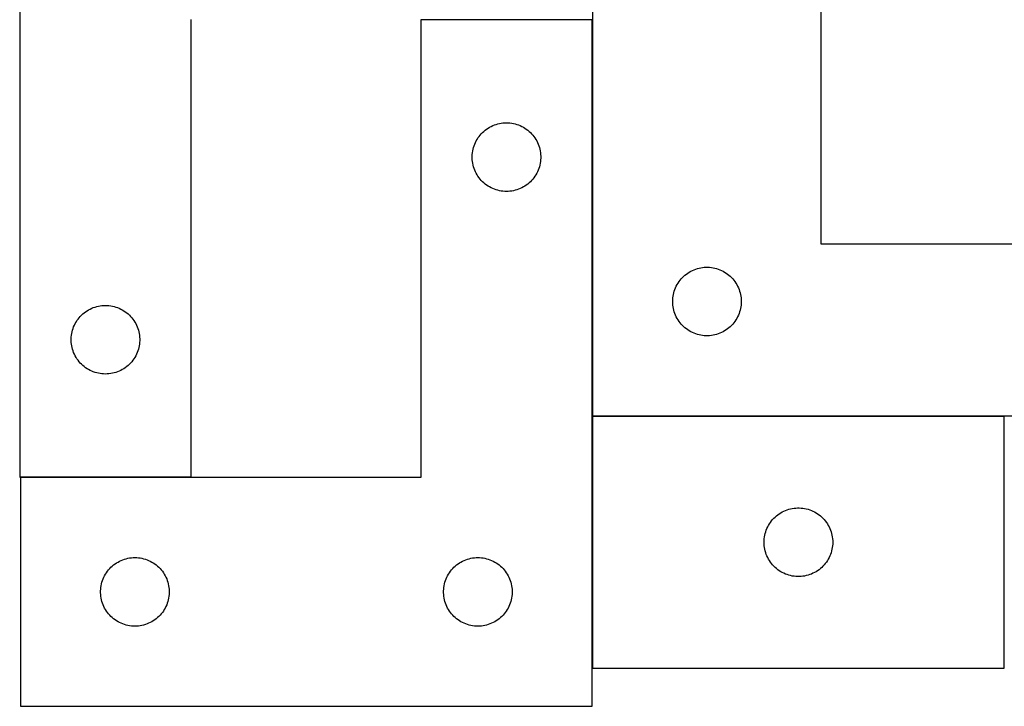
# Model space of a CAD drawing. Header units: millimetres. Extents: x 7 to 1493, y 7 to 467.
# Tile 1 of 6: x 7 to 438, y 15 to 315. Entities that reach past the tile are written whole.
import ezdxf

# ---------------------------------------------------------------- set-up
doc = ezdxf.new("R2010")
doc.units = ezdxf.units.MM
doc.layers.add('COMMON', color=5, linetype='CONTINUOUS', true_color=0x0000ff)
doc.layers.add('CUT', color=7, linetype='CONTINUOUS', true_color=0x000000)

msp = doc.modelspace()

# ---------------------------------------------------------------- linework, layer by layer
at = {"layer": 'COMMON'}
for p, q in [((257.394567, 141.398211), (257.394567, 314.506167)), ((257.394566, 141.19821), (257.394566, 31.19821)), ((437.494567, 141.298211), (257.494567, 141.298211)), ((81.897276, 114.606168), (7.294566, 114.606168))]:
    msp.add_line(p, q, dxfattribs=at)
at = {"layer": 'CUT'}
for p, q in [((6.897276, 414.706168), (6.897276, 114.706168)), ((257.494567, 391.398211), (257.494567, 141.398211)), ((357.494567, 216.398211), (357.494567, 391.398211)), ((81.897276, 114.706168), (81.897276, 314.706168)), ((257.294566, 314.506167), (182.294566, 314.506167)), ((182.294566, 314.506167), (182.294566, 114.506167)), ((257.294566, 14.506167), (257.294566, 314.506167)), ((211.10325, 266.731592), (211.744123, 267.1628)), ((211.744123, 267.1628), (212.406345, 267.560445)), ((212.406345, 267.560445), (213.088159, 267.923473)), ((213.088159, 267.923473), (213.787757, 268.25092)), ((213.787757, 268.25092), (214.503285, 268.541919)), ((214.503285, 268.541919), (215.232843, 268.795697)), ((215.232843, 268.795697), (215.974499, 269.011582)), ((215.974499, 269.011582), (216.726285, 269.189002)), ((216.726285, 269.189002), (217.486207, 269.327485)), ((217.486207, 269.327485), (218.252251, 269.426665)), ((218.252251, 269.426665), (219.022385, 269.486278)), ((219.022385, 269.486278), (219.794566, 269.506167)), ((219.794566, 269.506167), (220.566747, 269.486278)), ((220.566747, 269.486278), (221.336881, 269.426665)), ((221.336881, 269.426665), (222.102925, 269.327485)), ((222.102925, 269.327485), (222.862847, 269.189002)), ((222.862847, 269.189002), (223.614633, 269.011582)), ((223.614633, 269.011582), (224.356288, 268.795697)), ((224.356288, 268.795697), (225.085847, 268.541919)), ((225.085847, 268.541919), (225.801375, 268.25092)), ((225.801375, 268.25092), (226.500973, 267.923473)), ((226.500973, 267.923473), (227.182787, 267.560445)), ((227.182787, 267.560445), (227.845009, 267.1628)), ((227.845009, 267.1628), (228.485882, 266.731592)), ((206.934847, 262.228059), (207.349411, 262.879822)), ((207.349411, 262.879822), (207.796977, 263.509381)), ((207.796977, 263.509381), (208.276359, 264.115064)), ((208.276359, 264.115064), (208.786285, 264.695267)), ((208.786285, 264.695267), (209.325404, 265.248449)), ((209.325404, 265.248449), (209.892284, 265.773146)), ((209.892284, 265.773146), (210.485424, 266.267964)), ((210.485424, 266.267964), (211.10325, 266.731592)), ((228.485882, 266.731592), (229.103708, 266.267964)), ((229.103708, 266.267964), (229.696848, 265.773146)), ((229.696848, 265.773146), (230.263728, 265.248449)), ((230.263728, 265.248449), (230.802846, 264.695267)), ((230.802846, 264.695267), (231.312773, 264.115064)), ((231.312773, 264.115064), (231.792155, 263.509381)), ((231.792155, 263.509381), (232.239721, 262.879822)), ((232.239721, 262.879822), (232.654285, 262.228059)), ((205.1956, 257.951483), (205.392318, 258.698451)), ((205.392318, 258.698451), (205.627228, 259.434302)), ((205.627228, 259.434302), (205.899706, 260.157085)), ((205.899706, 260.157085), (206.209032, 260.864882)), ((206.209032, 260.864882), (206.554384, 261.555818)), ((206.554384, 261.555818), (206.934847, 262.228059)), ((232.654285, 262.228059), (233.034748, 261.555818)), ((233.034748, 261.555818), (233.3801, 260.864882)), ((233.3801, 260.864882), (233.689426, 260.157085)), ((233.689426, 260.157085), (233.961904, 259.434302)), ((233.961904, 259.434302), (234.196814, 258.698451)), ((234.196814, 258.698451), (234.393532, 257.951483)), ((204.799539, 254.892385), (204.839303, 255.663798)), ((204.799539, 254.119948), (204.799539, 254.892385)), ((204.839303, 253.348535), (204.799539, 254.119948)), ((204.839303, 255.663798), (204.918726, 256.432142)), ((204.918726, 256.432142), (205.037597, 257.195378)), ((205.037597, 257.195378), (205.1956, 257.951483)), ((234.393532, 257.951483), (234.551535, 257.195378)), ((234.551535, 257.195378), (234.670406, 256.432142)), ((234.670406, 256.432142), (234.749829, 255.663798)), ((234.749829, 255.663798), (234.789593, 254.892385)), ((234.789593, 254.119948), (234.749829, 253.348535)), ((234.789593, 254.892385), (234.789593, 254.119948)), ((204.918726, 252.580191), (204.839303, 253.348535)), ((205.037597, 251.816955), (204.918726, 252.580191)), ((205.1956, 251.06085), (205.037597, 251.816955)), ((205.392318, 250.313882), (205.1956, 251.06085)), ((205.627228, 249.578031), (205.392318, 250.313882)), ((234.196814, 250.313882), (233.961904, 249.578031)), ((234.393532, 251.06085), (234.196814, 250.313882)), ((234.551535, 251.816955), (234.393532, 251.06085)), ((234.670406, 252.580191), (234.551535, 251.816955)), ((234.749829, 253.348535), (234.670406, 252.580191)), ((205.899706, 248.855248), (205.627228, 249.578031)), ((206.209032, 248.147451), (205.899706, 248.855248)), ((206.554384, 247.456515), (206.209032, 248.147451)), ((206.934847, 246.784275), (206.554384, 247.456515)), ((207.349411, 246.132511), (206.934847, 246.784275)), ((207.796977, 245.502952), (207.349411, 246.132511)), ((208.276359, 244.897269), (207.796977, 245.502952)), ((231.792155, 245.502952), (231.312773, 244.897269)), ((232.239721, 246.132511), (231.792155, 245.502952)), ((232.654285, 246.784275), (232.239721, 246.132511)), ((233.034748, 247.456515), (232.654285, 246.784275)), ((233.3801, 248.147451), (233.034748, 247.456515)), ((233.689426, 248.855248), (233.3801, 248.147451)), ((233.961904, 249.578031), (233.689426, 248.855248)), ((208.786285, 244.317066), (208.276359, 244.897269)), ((209.325404, 243.763884), (208.786285, 244.317066)), ((209.892284, 243.239188), (209.325404, 243.763884)), ((210.485424, 242.744369), (209.892284, 243.239188)), ((211.10325, 242.280741), (210.485424, 242.744369)), ((211.744123, 241.849533), (211.10325, 242.280741)), ((212.406345, 241.451888), (211.744123, 241.849533)), ((213.088159, 241.08886), (212.406345, 241.451888)), ((227.182787, 241.451888), (226.500973, 241.08886)), ((227.845009, 241.849533), (227.182787, 241.451888)), ((228.485882, 242.280741), (227.845009, 241.849533)), ((229.103708, 242.744369), (228.485882, 242.280741)), ((229.696848, 243.239188), (229.103708, 242.744369)), ((230.263728, 243.763884), (229.696848, 243.239188)), ((230.802846, 244.317066), (230.263728, 243.763884)), ((231.312773, 244.897269), (230.802846, 244.317066)), ((213.787757, 240.761413), (213.088159, 241.08886)), ((214.503285, 240.470414), (213.787757, 240.761413)), ((215.232843, 240.216636), (214.503285, 240.470414)), ((215.974499, 240.000751), (215.232843, 240.216636)), ((216.726285, 239.823331), (215.974499, 240.000751)), ((217.486207, 239.684848), (216.726285, 239.823331)), ((218.252251, 239.585668), (217.486207, 239.684848)), ((219.022385, 239.526055), (218.252251, 239.585668)), ((219.794566, 239.506167), (219.022385, 239.526055)), ((220.566747, 239.526055), (219.794566, 239.506167)), ((221.336881, 239.585668), (220.566747, 239.526055)), ((222.102925, 239.684848), (221.336881, 239.585668)), ((222.862847, 239.823331), (222.102925, 239.684848)), ((223.614633, 240.000751), (222.862847, 239.823331)), ((224.356288, 240.216636), (223.614633, 240.000751)), ((225.085847, 240.470414), (224.356288, 240.216636)), ((225.801375, 240.761413), (225.085847, 240.470414)), ((226.500973, 241.08886), (225.801375, 240.761413)), ((557.494567, 216.398211), (357.494567, 216.398211)), ((296.752284, 201.867374), (297.305467, 202.406492)), ((297.305467, 202.406492), (297.885669, 202.916418)), ((297.885669, 202.916418), (298.491353, 203.3958)), ((298.491353, 203.3958), (299.120911, 203.843366)), ((299.120911, 203.843366), (299.772675, 204.257931)), ((299.772675, 204.257931), (300.444916, 204.638393)), ((300.444916, 204.638393), (301.135851, 204.983745)), ((301.135851, 204.983745), (301.843649, 205.293071)), ((301.843649, 205.293071), (302.566431, 205.56555)), ((302.566431, 205.56555), (303.302282, 205.800459)), ((303.302282, 205.800459), (304.049251, 205.997177)), ((304.049251, 205.997177), (304.805356, 206.15518)), ((304.805356, 206.15518), (305.568592, 206.274051)), ((305.568592, 206.274051), (306.336935, 206.353474)), ((306.336935, 206.353474), (307.108348, 206.393238)), ((307.108348, 206.393238), (307.880786, 206.393238)), ((307.880786, 206.393238), (308.652199, 206.353474)), ((308.652199, 206.353474), (309.420542, 206.274051)), ((309.420542, 206.274051), (310.183778, 206.15518)), ((310.183778, 206.15518), (310.939883, 205.997177)), ((310.939883, 205.997177), (311.686852, 205.800459)), ((311.686852, 205.800459), (312.422703, 205.56555)), ((312.422703, 205.56555), (313.145485, 205.293071)), ((313.145485, 205.293071), (313.853283, 204.983745)), ((313.853283, 204.983745), (314.544218, 204.638393)), ((314.544218, 204.638393), (315.216459, 204.257931)), ((315.216459, 204.257931), (315.868223, 203.843366)), ((315.868223, 203.843366), (316.497781, 203.3958)), ((316.497781, 203.3958), (317.103465, 202.916418)), ((317.103465, 202.916418), (317.683667, 202.406492)), ((317.683667, 202.406492), (318.23685, 201.867374)), ((293.749813, 197.40502), (294.077261, 198.104618)), ((294.077261, 198.104618), (294.440288, 198.786432)), ((294.440288, 198.786432), (294.837934, 199.448654)), ((294.837934, 199.448654), (295.269142, 200.089528)), ((295.269142, 200.089528), (295.73277, 200.707353)), ((295.73277, 200.707353), (296.227588, 201.300493)), ((296.227588, 201.300493), (296.752284, 201.867374)), ((318.23685, 201.867374), (318.761546, 201.300493)), ((318.761546, 201.300493), (319.256364, 200.707353)), ((319.256364, 200.707353), (319.719992, 200.089528)), ((319.719992, 200.089528), (320.1512, 199.448654)), ((320.1512, 199.448654), (320.548846, 198.786432)), ((320.548846, 198.786432), (320.911873, 198.104618)), ((320.911873, 198.104618), (321.239321, 197.40502)), ((292.673249, 193.70657), (292.811732, 194.466492)), ((292.811732, 194.466492), (292.989151, 195.218278)), ((292.989151, 195.218278), (293.205036, 195.959934)), ((293.205036, 195.959934), (293.458815, 196.689492)), ((293.458815, 196.689492), (293.749813, 197.40502)), ((321.239321, 197.40502), (321.530319, 196.689492)), ((321.530319, 196.689492), (321.784098, 195.959934)), ((321.784098, 195.959934), (321.999983, 195.218278)), ((321.999983, 195.218278), (322.177402, 194.466492)), ((322.177402, 194.466492), (322.315885, 193.70657)), ((41.328995, 189.389003), (42.088917, 189.527486)), ((42.088917, 189.527486), (42.854961, 189.626666)), ((42.854961, 189.626666), (43.625095, 189.686279)), ((43.625095, 189.686279), (44.397276, 189.706168)), ((44.397276, 189.706168), (45.169457, 189.686279)), ((45.169457, 189.686279), (45.939591, 189.626666)), ((45.939591, 189.626666), (46.705634, 189.527486)), ((46.705634, 189.527486), (47.465557, 189.389003)), ((292.494567, 191.398211), (292.514456, 192.170393)), ((292.514456, 190.62603), (292.494567, 191.398211)), ((292.514456, 192.170393), (292.574069, 192.940526)), ((292.574069, 189.855896), (292.514456, 190.62603)), ((292.574069, 192.940526), (292.673249, 193.70657)), ((292.673249, 189.089853), (292.574069, 189.855896)), ((322.315885, 193.70657), (322.415065, 192.940526)), ((322.415065, 189.855896), (322.315885, 189.089853)), ((322.415065, 192.940526), (322.474678, 192.170393)), ((322.474678, 190.62603), (322.415065, 189.855896)), ((322.474678, 192.170393), (322.494567, 191.398211)), ((322.494567, 191.398211), (322.474678, 190.62603)), ((33.388995, 184.895268), (33.928114, 185.44845)), ((33.928114, 185.44845), (34.494994, 185.973147)), ((34.494994, 185.973147), (35.088134, 186.467965)), ((35.088134, 186.467965), (35.705959, 186.931593)), ((35.705959, 186.931593), (36.346833, 187.362801)), ((36.346833, 187.362801), (37.009055, 187.760446)), ((37.009055, 187.760446), (37.690869, 188.123474)), ((37.690869, 188.123474), (38.390467, 188.450921)), ((38.390467, 188.450921), (39.105995, 188.74192)), ((39.105995, 188.74192), (39.835553, 188.995698)), ((39.835553, 188.995698), (40.577209, 189.211583)), ((40.577209, 189.211583), (41.328995, 189.389003)), ((47.465557, 189.389003), (48.217343, 189.211583)), ((48.217343, 189.211583), (48.958998, 188.995698)), ((48.958998, 188.995698), (49.688557, 188.74192)), ((49.688557, 188.74192), (50.404084, 188.450921)), ((50.404084, 188.450921), (51.103683, 188.123474)), ((51.103683, 188.123474), (51.785497, 187.760446)), ((51.785497, 187.760446), (52.447719, 187.362801)), ((52.447719, 187.362801), (53.088592, 186.931593)), ((53.088592, 186.931593), (53.706418, 186.467965)), ((53.706418, 186.467965), (54.299558, 185.973147)), ((54.299558, 185.973147), (54.866438, 185.44845)), ((54.866438, 185.44845), (55.405556, 184.895268)), ((292.811732, 188.32993), (292.673249, 189.089853)), ((292.989151, 187.578144), (292.811732, 188.32993)), ((293.205036, 186.836489), (292.989151, 187.578144)), ((293.458815, 186.10693), (293.205036, 186.836489)), ((293.749813, 185.391403), (293.458815, 186.10693)), ((294.077261, 184.691804), (293.749813, 185.391403)), ((321.239321, 185.391403), (320.911873, 184.691804)), ((321.530319, 186.10693), (321.239321, 185.391403)), ((321.784098, 186.836489), (321.530319, 186.10693)), ((321.999983, 187.578144), (321.784098, 186.836489)), ((322.177402, 188.32993), (321.999983, 187.578144)), ((322.315885, 189.089853), (322.177402, 188.32993)), ((30.502416, 180.357086), (30.811742, 181.064883)), ((30.811742, 181.064883), (31.157094, 181.755819)), ((31.157094, 181.755819), (31.537556, 182.42806)), ((31.537556, 182.42806), (31.952121, 183.079823)), ((31.952121, 183.079823), (32.399687, 183.709382)), ((32.399687, 183.709382), (32.879069, 184.315065)), ((32.879069, 184.315065), (33.388995, 184.895268)), ((55.405556, 184.895268), (55.915483, 184.315065)), ((55.915483, 184.315065), (56.394865, 183.709382)), ((56.394865, 183.709382), (56.842431, 183.079823)), ((56.842431, 183.079823), (57.256995, 182.42806)), ((57.256995, 182.42806), (57.637458, 181.755819)), ((57.637458, 181.755819), (57.98281, 181.064883)), ((57.98281, 181.064883), (58.292135, 180.357086)), ((294.440288, 184.00999), (294.077261, 184.691804)), ((294.837934, 183.347768), (294.440288, 184.00999)), ((295.269142, 182.706895), (294.837934, 183.347768)), ((295.73277, 182.089069), (295.269142, 182.706895)), ((296.227588, 181.495929), (295.73277, 182.089069)), ((296.752284, 180.929049), (296.227588, 181.495929)), ((297.305467, 180.389931), (296.752284, 180.929049)), ((318.23685, 180.929049), (317.683667, 180.389931)), ((318.761546, 181.495929), (318.23685, 180.929049)), ((319.256364, 182.089069), (318.761546, 181.495929)), ((319.719992, 182.706895), (319.256364, 182.089069)), ((320.1512, 183.347768), (319.719992, 182.706895)), ((320.548846, 184.00999), (320.1512, 183.347768)), ((320.911873, 184.691804), (320.548846, 184.00999)), ((29.442013, 175.863799), (29.521436, 176.632143)), ((29.521436, 176.632143), (29.640307, 177.395379)), ((29.640307, 177.395379), (29.79831, 178.151484)), ((29.79831, 178.151484), (29.995028, 178.898452)), ((29.995028, 178.898452), (30.229937, 179.634303)), ((30.229937, 179.634303), (30.502416, 180.357086)), ((58.292135, 180.357086), (58.564614, 179.634303)), ((58.564614, 179.634303), (58.799524, 178.898452)), ((58.799524, 178.898452), (58.996241, 178.151484)), ((58.996241, 178.151484), (59.154245, 177.395379)), ((59.154245, 177.395379), (59.273116, 176.632143)), ((59.273116, 176.632143), (59.352539, 175.863799)), ((297.885669, 179.880005), (297.305467, 180.389931)), ((298.491353, 179.400623), (297.885669, 179.880005)), ((299.120911, 178.953056), (298.491353, 179.400623)), ((299.772675, 178.538492), (299.120911, 178.953056)), ((300.444916, 178.158029), (299.772675, 178.538492)), ((301.135851, 177.812677), (300.444916, 178.158029)), ((301.843649, 177.503352), (301.135851, 177.812677)), ((302.566431, 177.230873), (301.843649, 177.503352)), ((303.302282, 176.995963), (302.566431, 177.230873)), ((304.049251, 176.799246), (303.302282, 176.995963)), ((304.805356, 176.641242), (304.049251, 176.799246)), ((305.568592, 176.522371), (304.805356, 176.641242)), ((310.183778, 176.641242), (309.420542, 176.522371)), ((310.939883, 176.799246), (310.183778, 176.641242)), ((311.686852, 176.995963), (310.939883, 176.799246)), ((312.422703, 177.230873), (311.686852, 176.995963)), ((313.145485, 177.503352), (312.422703, 177.230873)), ((313.853283, 177.812677), (313.145485, 177.503352)), ((314.544218, 178.158029), (313.853283, 177.812677)), ((315.216459, 178.538492), (314.544218, 178.158029)), ((315.868223, 178.953056), (315.216459, 178.538492)), ((316.497781, 179.400623), (315.868223, 178.953056)), ((317.103465, 179.880005), (316.497781, 179.400623)), ((317.683667, 180.389931), (317.103465, 179.880005)), ((29.402249, 175.092386), (29.442013, 175.863799)), ((29.402249, 174.319949), (29.402249, 175.092386)), ((29.442013, 173.548536), (29.402249, 174.319949)), ((29.521436, 172.780192), (29.442013, 173.548536)), ((29.640307, 172.016956), (29.521436, 172.780192)), ((59.273116, 172.780192), (59.154245, 172.016956)), ((59.352539, 173.548536), (59.273116, 172.780192)), ((59.352539, 175.863799), (59.392303, 175.092386)), ((59.392303, 174.319949), (59.352539, 173.548536)), ((59.392303, 175.092386), (59.392303, 174.319949)), ((306.336935, 176.442948), (305.568592, 176.522371)), ((307.108348, 176.403184), (306.336935, 176.442948)), ((307.880786, 176.403184), (307.108348, 176.403184)), ((308.652199, 176.442948), (307.880786, 176.403184)), ((309.420542, 176.522371), (308.652199, 176.442948)), ((29.79831, 171.260851), (29.640307, 172.016956)), ((29.995028, 170.513883), (29.79831, 171.260851)), ((30.229937, 169.778032), (29.995028, 170.513883)), ((30.502416, 169.055249), (30.229937, 169.778032)), ((30.811742, 168.347452), (30.502416, 169.055249)), ((31.157094, 167.656516), (30.811742, 168.347452)), ((57.98281, 168.347452), (57.637458, 167.656516)), ((58.292135, 169.055249), (57.98281, 168.347452)), ((58.564614, 169.778032), (58.292135, 169.055249)), ((58.799524, 170.513883), (58.564614, 169.778032)), ((58.996241, 171.260851), (58.799524, 170.513883)), ((59.154245, 172.016956), (58.996241, 171.260851)), ((31.537556, 166.984276), (31.157094, 167.656516)), ((31.952121, 166.332512), (31.537556, 166.984276)), ((32.399687, 165.702953), (31.952121, 166.332512)), ((32.879069, 165.09727), (32.399687, 165.702953)), ((33.388995, 164.517067), (32.879069, 165.09727)), ((33.928114, 163.963885), (33.388995, 164.517067)), ((34.494994, 163.439189), (33.928114, 163.963885)), ((54.866438, 163.963885), (54.299558, 163.439189)), ((55.405556, 164.517067), (54.866438, 163.963885)), ((55.915483, 165.09727), (55.405556, 164.517067)), ((56.394865, 165.702953), (55.915483, 165.09727)), ((56.842431, 166.332512), (56.394865, 165.702953)), ((57.256995, 166.984276), (56.842431, 166.332512)), ((57.637458, 167.656516), (57.256995, 166.984276)), ((35.088134, 162.94437), (34.494994, 163.439189)), ((35.705959, 162.480742), (35.088134, 162.94437)), ((36.346833, 162.049534), (35.705959, 162.480742)), ((37.009055, 161.651889), (36.346833, 162.049534)), ((37.690869, 161.288861), (37.009055, 161.651889)), ((38.390467, 160.961414), (37.690869, 161.288861)), ((39.105995, 160.670415), (38.390467, 160.961414)), ((39.835553, 160.416637), (39.105995, 160.670415)), ((40.577209, 160.200752), (39.835553, 160.416637)), ((41.328995, 160.023332), (40.577209, 160.200752)), ((42.088917, 159.884849), (41.328995, 160.023332)), ((42.854961, 159.785669), (42.088917, 159.884849)), ((43.625095, 159.726056), (42.854961, 159.785669)), ((44.397276, 159.706168), (43.625095, 159.726056)), ((45.169457, 159.726056), (44.397276, 159.706168)), ((45.939591, 159.785669), (45.169457, 159.726056)), ((46.705634, 159.884849), (45.939591, 159.785669)), ((47.465557, 160.023332), (46.705634, 159.884849)), ((48.217343, 160.200752), (47.465557, 160.023332)), ((48.958998, 160.416637), (48.217343, 160.200752)), ((49.688557, 160.670415), (48.958998, 160.416637)), ((50.404084, 160.961414), (49.688557, 160.670415)), ((51.103683, 161.288861), (50.404084, 160.961414)), ((51.785497, 161.651889), (51.103683, 161.288861)), ((52.447719, 162.049534), (51.785497, 161.651889)), ((53.088592, 162.480742), (52.447719, 162.049534)), ((53.706418, 162.94437), (53.088592, 162.480742)), ((54.299558, 163.439189), (53.706418, 162.94437)), ((257.494567, 141.398211), (557.494567, 141.398211)), ((437.494567, 141.19821), (257.494567, 141.19821)), ((257.494567, 141.19821), (257.494567, 31.19821)), ((437.494567, 31.19821), (437.494567, 141.19821)), ((6.897276, 114.706168), (81.897276, 114.706168)), ((182.294566, 114.506167), (7.294566, 114.506167)), ((7.294566, 114.506167), (7.294566, 14.506167)), ((339.120911, 98.643365), (339.772675, 99.05793)), ((339.772675, 99.05793), (340.444916, 99.438392)), ((340.444916, 99.438392), (341.135851, 99.783744)), ((341.135851, 99.783744), (341.843649, 100.09307)), ((341.843649, 100.09307), (342.566431, 100.365549)), ((342.566431, 100.365549), (343.302282, 100.600458)), ((343.302282, 100.600458), (344.049251, 100.797176)), ((344.049251, 100.797176), (344.805356, 100.955179)), ((344.805356, 100.955179), (345.568592, 101.07405)), ((345.568592, 101.07405), (346.336935, 101.153473)), ((346.336935, 101.153473), (347.108348, 101.193237)), ((347.108348, 101.193237), (347.880786, 101.193237)), ((347.880786, 101.193237), (348.652199, 101.153473)), ((348.652199, 101.153473), (349.420542, 101.07405)), ((349.420542, 101.07405), (350.183778, 100.955179)), ((350.183778, 100.955179), (350.939883, 100.797176)), ((350.939883, 100.797176), (351.686852, 100.600458)), ((351.686852, 100.600458), (352.422703, 100.365549)), ((352.422703, 100.365549), (353.145485, 100.09307)), ((353.145485, 100.09307), (353.853283, 99.783744)), ((353.853283, 99.783744), (354.544218, 99.438392)), ((354.544218, 99.438392), (355.216459, 99.05793)), ((355.216459, 99.05793), (355.868223, 98.643365)), ((334.837934, 94.248653), (335.269142, 94.889527)), ((335.269142, 94.889527), (335.73277, 95.507352)), ((335.73277, 95.507352), (336.227588, 96.100492)), ((336.227588, 96.100492), (336.752284, 96.667373)), ((336.752284, 96.667373), (337.305467, 97.206491)), ((337.305467, 97.206491), (337.885669, 97.716417)), ((337.885669, 97.716417), (338.491353, 98.195799)), ((338.491353, 98.195799), (339.120911, 98.643365)), ((355.868223, 98.643365), (356.497781, 98.195799)), ((356.497781, 98.195799), (357.103465, 97.716417)), ((357.103465, 97.716417), (357.683667, 97.206491)), ((357.683667, 97.206491), (358.23685, 96.667373)), ((358.23685, 96.667373), (358.761546, 96.100492)), ((358.761546, 96.100492), (359.256364, 95.507352)), ((359.256364, 95.507352), (359.719992, 94.889527)), ((359.719992, 94.889527), (360.1512, 94.248653)), ((332.989151, 90.018277), (333.205036, 90.759933)), ((333.205036, 90.759933), (333.458815, 91.489491)), ((333.458815, 91.489491), (333.749813, 92.205019)), ((333.749813, 92.205019), (334.077261, 92.904617)), ((334.077261, 92.904617), (334.440288, 93.586431)), ((334.440288, 93.586431), (334.837934, 94.248653)), ((360.1512, 94.248653), (360.548846, 93.586431)), ((360.548846, 93.586431), (360.911873, 92.904617)), ((360.911873, 92.904617), (361.239321, 92.205019)), ((361.239321, 92.205019), (361.530319, 91.489491)), ((361.530319, 91.489491), (361.784098, 90.759933)), ((361.784098, 90.759933), (361.999983, 90.018277)), ((332.494567, 86.19821), (332.514456, 86.970392)), ((332.514456, 85.426029), (332.494567, 86.19821)), ((332.514456, 86.970392), (332.574069, 87.740525)), ((332.574069, 87.740525), (332.673249, 88.506569)), ((332.673249, 88.506569), (332.811732, 89.266491)), ((332.811732, 89.266491), (332.989151, 90.018277)), ((361.999983, 90.018277), (362.177402, 89.266491)), ((362.177402, 89.266491), (362.315885, 88.506569)), ((362.315885, 88.506569), (362.415065, 87.740525)), ((362.415065, 87.740525), (362.474678, 86.970392)), ((362.474678, 86.970392), (362.494567, 86.19821)), ((362.494567, 86.19821), (362.474678, 85.426029)), ((332.574069, 84.655895), (332.514456, 85.426029)), ((332.673249, 83.889852), (332.574069, 84.655895)), ((332.811732, 83.129929), (332.673249, 83.889852)), ((332.989151, 82.378143), (332.811732, 83.129929)), ((333.205036, 81.636488), (332.989151, 82.378143)), ((361.999983, 82.378143), (361.784098, 81.636488)), ((362.177402, 83.129929), (361.999983, 82.378143)), ((362.315885, 83.889852), (362.177402, 83.129929)), ((362.415065, 84.655895), (362.315885, 83.889852)), ((362.474678, 85.426029), (362.415065, 84.655895)), ((49.244123, 77.1628), (49.906345, 77.560445)), ((49.906345, 77.560445), (50.588159, 77.923473)), ((50.588159, 77.923473), (51.287757, 78.25092)), ((51.287757, 78.25092), (52.003285, 78.541919)), ((52.003285, 78.541919), (52.732843, 78.795697)), ((52.732843, 78.795697), (53.474499, 79.011582)), ((53.474499, 79.011582), (54.226285, 79.189002)), ((54.226285, 79.189002), (54.986207, 79.327485)), ((54.986207, 79.327485), (55.752251, 79.426665)), ((55.752251, 79.426665), (56.522385, 79.486278)), ((56.522385, 79.486278), (57.294566, 79.506167)), ((57.294566, 79.506167), (58.066747, 79.486278)), ((58.066747, 79.486278), (58.836881, 79.426665)), ((58.836881, 79.426665), (59.602925, 79.327485)), ((59.602925, 79.327485), (60.362847, 79.189002)), ((60.362847, 79.189002), (61.114633, 79.011582)), ((61.114633, 79.011582), (61.856288, 78.795697)), ((61.856288, 78.795697), (62.585847, 78.541919)), ((62.585847, 78.541919), (63.301375, 78.25092)), ((63.301375, 78.25092), (64.000973, 77.923473)), ((64.000973, 77.923473), (64.682787, 77.560445)), ((64.682787, 77.560445), (65.345009, 77.1628)), ((199.244123, 77.1628), (199.906345, 77.560445)), ((199.906345, 77.560445), (200.588159, 77.923473)), ((200.588159, 77.923473), (201.287757, 78.25092)), ((201.287757, 78.25092), (202.003285, 78.541919)), ((202.003285, 78.541919), (202.732843, 78.795697)), ((202.732843, 78.795697), (203.474499, 79.011582)), ((203.474499, 79.011582), (204.226285, 79.189002)), ((204.226285, 79.189002), (204.986207, 79.327485)), ((204.986207, 79.327485), (205.752251, 79.426665)), ((205.752251, 79.426665), (206.522385, 79.486278)), ((206.522385, 79.486278), (207.294566, 79.506167)), ((207.294566, 79.506167), (208.066747, 79.486278)), ((208.066747, 79.486278), (208.836881, 79.426665)), ((208.836881, 79.426665), (209.602925, 79.327485)), ((209.602925, 79.327485), (210.362847, 79.189002)), ((210.362847, 79.189002), (211.114633, 79.011582)), ((211.114633, 79.011582), (211.856288, 78.795697)), ((211.856288, 78.795697), (212.585847, 78.541919)), ((212.585847, 78.541919), (213.301375, 78.25092)), ((213.301375, 78.25092), (214.000973, 77.923473)), ((214.000973, 77.923473), (214.682787, 77.560445)), ((214.682787, 77.560445), (215.345009, 77.1628)), ((333.458815, 80.906929), (333.205036, 81.636488)), ((333.749813, 80.191402), (333.458815, 80.906929)), ((334.077261, 79.491803), (333.749813, 80.191402)), ((334.440288, 78.809989), (334.077261, 79.491803)), ((334.837934, 78.147767), (334.440288, 78.809989)), ((335.269142, 77.506894), (334.837934, 78.147767)), ((360.1512, 78.147767), (359.719992, 77.506894)), ((360.548846, 78.809989), (360.1512, 78.147767)), ((360.911873, 79.491803), (360.548846, 78.809989)), ((361.239321, 80.191402), (360.911873, 79.491803)), ((361.530319, 80.906929), (361.239321, 80.191402)), ((361.784098, 81.636488), (361.530319, 80.906929)), ((44.849411, 72.879822), (45.296977, 73.509381)), ((45.296977, 73.509381), (45.776359, 74.115064)), ((45.776359, 74.115064), (46.286285, 74.695267)), ((46.286285, 74.695267), (46.825404, 75.248449)), ((46.825404, 75.248449), (47.392284, 75.773146)), ((47.392284, 75.773146), (47.985424, 76.267964)), ((47.985424, 76.267964), (48.60325, 76.731592)), ((48.60325, 76.731592), (49.244123, 77.1628)), ((65.345009, 77.1628), (65.985882, 76.731592)), ((65.985882, 76.731592), (66.603708, 76.267964)), ((66.603708, 76.267964), (67.196848, 75.773146)), ((67.196848, 75.773146), (67.763728, 75.248449)), ((67.763728, 75.248449), (68.302846, 74.695267)), ((68.302846, 74.695267), (68.812773, 74.115064)), ((68.812773, 74.115064), (69.292155, 73.509381)), ((69.292155, 73.509381), (69.739721, 72.879822)), ((194.849411, 72.879822), (195.296977, 73.509381)), ((195.296977, 73.509381), (195.776359, 74.115064)), ((195.776359, 74.115064), (196.286285, 74.695267)), ((196.286285, 74.695267), (196.825404, 75.248449)), ((196.825404, 75.248449), (197.392284, 75.773146)), ((197.392284, 75.773146), (197.985424, 76.267964)), ((197.985424, 76.267964), (198.60325, 76.731592)), ((198.60325, 76.731592), (199.244123, 77.1628)), ((215.345009, 77.1628), (215.985882, 76.731592)), ((215.985882, 76.731592), (216.603708, 76.267964)), ((216.603708, 76.267964), (217.196848, 75.773146)), ((217.196848, 75.773146), (217.763728, 75.248449)), ((217.763728, 75.248449), (218.302846, 74.695267)), ((218.302846, 74.695267), (218.812773, 74.115064)), ((218.812773, 74.115064), (219.292155, 73.509381)), ((219.292155, 73.509381), (219.739721, 72.879822)), ((335.73277, 76.889068), (335.269142, 77.506894)), ((336.227588, 76.295928), (335.73277, 76.889068)), ((336.752284, 75.729048), (336.227588, 76.295928)), ((337.305467, 75.18993), (336.752284, 75.729048)), ((337.885669, 74.680004), (337.305467, 75.18993)), ((338.491353, 74.200622), (337.885669, 74.680004)), ((339.120911, 73.753055), (338.491353, 74.200622)), ((339.772675, 73.338491), (339.120911, 73.753055)), ((340.444916, 72.958028), (339.772675, 73.338491)), ((355.216459, 73.338491), (354.544218, 72.958028)), ((355.868223, 73.753055), (355.216459, 73.338491)), ((356.497781, 74.200622), (355.868223, 73.753055)), ((357.103465, 74.680004), (356.497781, 74.200622)), ((357.683667, 75.18993), (357.103465, 74.680004)), ((358.23685, 75.729048), (357.683667, 75.18993)), ((358.761546, 76.295928), (358.23685, 75.729048)), ((359.256364, 76.889068), (358.761546, 76.295928)), ((359.719992, 77.506894), (359.256364, 76.889068)), ((42.892318, 68.698451), (43.127228, 69.434302)), ((43.127228, 69.434302), (43.399706, 70.157085)), ((43.399706, 70.157085), (43.709032, 70.864882)), ((43.709032, 70.864882), (44.054384, 71.555818)), ((44.054384, 71.555818), (44.434847, 72.228059)), ((44.434847, 72.228059), (44.849411, 72.879822)), ((69.739721, 72.879822), (70.154285, 72.228059)), ((70.154285, 72.228059), (70.534748, 71.555818)), ((70.534748, 71.555818), (70.8801, 70.864882)), ((70.8801, 70.864882), (71.189426, 70.157085)), ((71.189426, 70.157085), (71.461904, 69.434302)), ((71.461904, 69.434302), (71.696814, 68.698451)), ((192.892318, 68.698451), (193.127228, 69.434302)), ((193.127228, 69.434302), (193.399706, 70.157085)), ((193.399706, 70.157085), (193.709032, 70.864882)), ((193.709032, 70.864882), (194.054384, 71.555818)), ((194.054384, 71.555818), (194.434847, 72.228059)), ((194.434847, 72.228059), (194.849411, 72.879822)), ((219.739721, 72.879822), (220.154285, 72.228059)), ((220.154285, 72.228059), (220.534748, 71.555818)), ((220.534748, 71.555818), (220.8801, 70.864882)), ((220.8801, 70.864882), (221.189426, 70.157085)), ((221.189426, 70.157085), (221.461904, 69.434302)), ((221.461904, 69.434302), (221.696814, 68.698451)), ((341.135851, 72.612676), (340.444916, 72.958028)), ((341.843649, 72.303351), (341.135851, 72.612676)), ((342.566431, 72.030872), (341.843649, 72.303351)), ((343.302282, 71.795962), (342.566431, 72.030872)), ((344.049251, 71.599245), (343.302282, 71.795962)), ((344.805356, 71.441241), (344.049251, 71.599245)), ((345.568592, 71.32237), (344.805356, 71.441241)), ((346.336935, 71.242947), (345.568592, 71.32237)), ((347.108348, 71.203183), (346.336935, 71.242947)), ((347.880786, 71.203183), (347.108348, 71.203183)), ((348.652199, 71.242947), (347.880786, 71.203183)), ((349.420542, 71.32237), (348.652199, 71.242947)), ((350.183778, 71.441241), (349.420542, 71.32237)), ((350.939883, 71.599245), (350.183778, 71.441241)), ((351.686852, 71.795962), (350.939883, 71.599245)), ((352.422703, 72.030872), (351.686852, 71.795962)), ((353.145485, 72.303351), (352.422703, 72.030872)), ((353.853283, 72.612676), (353.145485, 72.303351)), ((354.544218, 72.958028), (353.853283, 72.612676)), ((42.299539, 64.892385), (42.339303, 65.663798)), ((42.299539, 64.119948), (42.299539, 64.892385)), ((42.339303, 65.663798), (42.418726, 66.432142)), ((42.418726, 66.432142), (42.537597, 67.195378)), ((42.537597, 67.195378), (42.6956, 67.951483)), ((42.6956, 67.951483), (42.892318, 68.698451)), ((71.696814, 68.698451), (71.893532, 67.951483)), ((71.893532, 67.951483), (72.051535, 67.195378)), ((72.051535, 67.195378), (72.170406, 66.432142)), ((72.170406, 66.432142), (72.249829, 65.663798)), ((72.249829, 65.663798), (72.289593, 64.892385)), ((72.289593, 64.892385), (72.289593, 64.119948)), ((192.299539, 64.892385), (192.339303, 65.663798)), ((192.299539, 64.119948), (192.299539, 64.892385)), ((192.339303, 65.663798), (192.418726, 66.432142)), ((192.418726, 66.432142), (192.537597, 67.195378)), ((192.537597, 67.195378), (192.6956, 67.951483)), ((192.6956, 67.951483), (192.892318, 68.698451)), ((221.696814, 68.698451), (221.893532, 67.951483)), ((221.893532, 67.951483), (222.051535, 67.195378)), ((222.051535, 67.195378), (222.170406, 66.432142)), ((222.170406, 66.432142), (222.249829, 65.663798)), ((222.249829, 65.663798), (222.289593, 64.892385)), ((222.289593, 64.892385), (222.289593, 64.119948)), ((42.339303, 63.348535), (42.299539, 64.119948)), ((42.418726, 62.580191), (42.339303, 63.348535)), ((42.537597, 61.816955), (42.418726, 62.580191)), ((42.6956, 61.06085), (42.537597, 61.816955)), ((42.892318, 60.313882), (42.6956, 61.06085)), ((43.127228, 59.578031), (42.892318, 60.313882)), ((71.696814, 60.313882), (71.461904, 59.578031)), ((71.893532, 61.06085), (71.696814, 60.313882)), ((72.051535, 61.816955), (71.893532, 61.06085)), ((72.170406, 62.580191), (72.051535, 61.816955)), ((72.249829, 63.348535), (72.170406, 62.580191)), ((72.289593, 64.119948), (72.249829, 63.348535)), ((192.339303, 63.348535), (192.299539, 64.119948)), ((192.418726, 62.580191), (192.339303, 63.348535)), ((192.537597, 61.816955), (192.418726, 62.580191)), ((192.6956, 61.06085), (192.537597, 61.816955)), ((192.892318, 60.313882), (192.6956, 61.06085)), ((193.127228, 59.578031), (192.892318, 60.313882)), ((221.696814, 60.313882), (221.461904, 59.578031)), ((221.893532, 61.06085), (221.696814, 60.313882)), ((222.051535, 61.816955), (221.893532, 61.06085)), ((222.170406, 62.580191), (222.051535, 61.816955)), ((222.249829, 63.348535), (222.170406, 62.580191)), ((222.289593, 64.119948), (222.249829, 63.348535)), ((43.399706, 58.855248), (43.127228, 59.578031)), ((43.709032, 58.147451), (43.399706, 58.855248)), ((44.054384, 57.456515), (43.709032, 58.147451)), ((44.434847, 56.784275), (44.054384, 57.456515)), ((44.849411, 56.132511), (44.434847, 56.784275)), ((45.296977, 55.502952), (44.849411, 56.132511)), ((69.739721, 56.132511), (69.292155, 55.502952)), ((70.154285, 56.784275), (69.739721, 56.132511)), ((70.534748, 57.456515), (70.154285, 56.784275)), ((70.8801, 58.147451), (70.534748, 57.456515)), ((71.189426, 58.855248), (70.8801, 58.147451)), ((71.461904, 59.578031), (71.189426, 58.855248)), ((193.399706, 58.855248), (193.127228, 59.578031)), ((193.709032, 58.147451), (193.399706, 58.855248)), ((194.054384, 57.456515), (193.709032, 58.147451)), ((194.434847, 56.784275), (194.054384, 57.456515)), ((194.849411, 56.132511), (194.434847, 56.784275)), ((195.296977, 55.502952), (194.849411, 56.132511)), ((219.739721, 56.132511), (219.292155, 55.502952)), ((220.154285, 56.784275), (219.739721, 56.132511)), ((220.534748, 57.456515), (220.154285, 56.784275)), ((220.8801, 58.147451), (220.534748, 57.456515)), ((221.189426, 58.855248), (220.8801, 58.147451)), ((221.461904, 59.578031), (221.189426, 58.855248)), ((45.776359, 54.897269), (45.296977, 55.502952)), ((46.286285, 54.317066), (45.776359, 54.897269)), ((46.825404, 53.763884), (46.286285, 54.317066)), ((47.392284, 53.239188), (46.825404, 53.763884)), ((47.985424, 52.744369), (47.392284, 53.239188)), ((48.60325, 52.280741), (47.985424, 52.744369)), ((49.244123, 51.849533), (48.60325, 52.280741)), ((49.906345, 51.451888), (49.244123, 51.849533)), ((65.345009, 51.849533), (64.682787, 51.451888)), ((65.985882, 52.280741), (65.345009, 51.849533)), ((66.603708, 52.744369), (65.985882, 52.280741)), ((67.196848, 53.239188), (66.603708, 52.744369)), ((67.763728, 53.763884), (67.196848, 53.239188)), ((68.302846, 54.317066), (67.763728, 53.763884)), ((68.812773, 54.897269), (68.302846, 54.317066)), ((69.292155, 55.502952), (68.812773, 54.897269)), ((195.776359, 54.897269), (195.296977, 55.502952)), ((196.286285, 54.317066), (195.776359, 54.897269)), ((196.825404, 53.763884), (196.286285, 54.317066)), ((197.392284, 53.239188), (196.825404, 53.763884)), ((197.985424, 52.744369), (197.392284, 53.239188)), ((198.60325, 52.280741), (197.985424, 52.744369)), ((199.244123, 51.849533), (198.60325, 52.280741)), ((199.906345, 51.451888), (199.244123, 51.849533)), ((215.345009, 51.849533), (214.682787, 51.451888)), ((215.985882, 52.280741), (215.345009, 51.849533)), ((216.603708, 52.744369), (215.985882, 52.280741)), ((217.196848, 53.239188), (216.603708, 52.744369)), ((217.763728, 53.763884), (217.196848, 53.239188)), ((218.302846, 54.317066), (217.763728, 53.763884)), ((218.812773, 54.897269), (218.302846, 54.317066)), ((219.292155, 55.502952), (218.812773, 54.897269)), ((50.588159, 51.08886), (49.906345, 51.451888)), ((51.287757, 50.761413), (50.588159, 51.08886)), ((52.003285, 50.470414), (51.287757, 50.761413)), ((52.732843, 50.216636), (52.003285, 50.470414)), ((53.474499, 50.000751), (52.732843, 50.216636)), ((54.226285, 49.823331), (53.474499, 50.000751)), ((54.986207, 49.684848), (54.226285, 49.823331)), ((55.752251, 49.585668), (54.986207, 49.684848)), ((56.522385, 49.526055), (55.752251, 49.585668)), ((57.294566, 49.506167), (56.522385, 49.526055)), ((58.066747, 49.526055), (57.294566, 49.506167)), ((58.836881, 49.585668), (58.066747, 49.526055)), ((59.602925, 49.684848), (58.836881, 49.585668)), ((60.362847, 49.823331), (59.602925, 49.684848)), ((61.114633, 50.000751), (60.362847, 49.823331)), ((61.856288, 50.216636), (61.114633, 50.000751)), ((62.585847, 50.470414), (61.856288, 50.216636)), ((63.301375, 50.761413), (62.585847, 50.470414)), ((64.000973, 51.08886), (63.301375, 50.761413)), ((64.682787, 51.451888), (64.000973, 51.08886)), ((200.588159, 51.08886), (199.906345, 51.451888)), ((201.287757, 50.761413), (200.588159, 51.08886)), ((202.003285, 50.470414), (201.287757, 50.761413)), ((202.732843, 50.216636), (202.003285, 50.470414)), ((203.474499, 50.000751), (202.732843, 50.216636)), ((204.226285, 49.823331), (203.474499, 50.000751)), ((204.986207, 49.684848), (204.226285, 49.823331)), ((205.752251, 49.585668), (204.986207, 49.684848)), ((206.522385, 49.526055), (205.752251, 49.585668)), ((207.294566, 49.506167), (206.522385, 49.526055)), ((208.066747, 49.526055), (207.294566, 49.506167)), ((208.836881, 49.585668), (208.066747, 49.526055)), ((209.602925, 49.684848), (208.836881, 49.585668)), ((210.362847, 49.823331), (209.602925, 49.684848)), ((211.114633, 50.000751), (210.362847, 49.823331)), ((211.856288, 50.216636), (211.114633, 50.000751)), ((212.585847, 50.470414), (211.856288, 50.216636)), ((213.301375, 50.761413), (212.585847, 50.470414)), ((214.000973, 51.08886), (213.301375, 50.761413)), ((214.682787, 51.451888), (214.000973, 51.08886)), ((257.494567, 31.19821), (437.494567, 31.19821)), ((7.294566, 14.506167), (257.294566, 14.506167))]:
    msp.add_line(p, q, dxfattribs=at)

doc.saveas('drawing.dxf')
